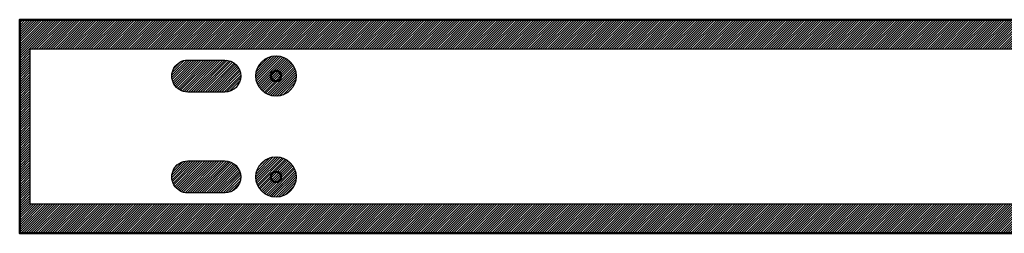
# Model space of a CAD drawing. Header units: millimetres. Extents: x 0 to 2440, y -127 to 0.
# Tile 4 of 6: x 1220 to 1806, y -127 to 0. Entities that reach past the tile are written whole.
import ezdxf

# ---------------------------------------------------------------- set-up
doc = ezdxf.new("R2010")
doc.units = ezdxf.units.MM
for name, color, linetype, true_color in [('SkLO BORDER OF DRILLING AREA', 7, 'Continuous', 0x007f00), ('SkLO CANOPY OUTLINE', 7, 'Continuous', 0x7d26cd), ('SkLO MOUNTING HOLES', 7, 'Continuous', 0x7d26cd), ('SkLO NO DRILLING AREA', 7, 'Continuous', 0xc80000)]:
    doc.layers.add(name, color=color, linetype=linetype, true_color=true_color)
pattern_1 = [(45, (5119.4337, 1062), (-0.70710678, 0.70710678), [])]

msp = doc.modelspace()

# ---------------------------------------------------------------- hatches: boundary and pattern name
at = {"layer": 'SkLO NO DRILLING AREA'}
h = msp.add_hatch(dxfattribs=at)
h.set_pattern_fill('Hatch1', color=256, scale=8, angle=45, style=0, pattern_type=2)
h.set_pattern_definition(pattern_1)
h.paths.add_polyline_path([(2440, 0), (1220, 0), (1220, -127), (2440, -127)], flags=0)
h.paths.add_polyline_path([(2422.5, -17.5), (1226, -17.5), (1226, -109.5), (2422.5, -109.5)], flags=0)
h = msp.add_hatch(dxfattribs=at)
h.set_pattern_fill('Hatch1', color=256, scale=8, angle=45, style=0, pattern_type=2)
h.set_pattern_definition(pattern_1)
h.paths.add_polyline_path([(1360.5, -33.5), (1360.5, -33.37), (1360.5, -33.23), (1360.51, -33.1), (1360.51, -32.97), (1360.52, -32.83), (1360.53, -32.69), (1360.54, -32.56), (1360.55, -32.42), (1360.56, -32.28), (1360.58, -32.15), (1360.59, -32.01), (1360.61, -31.87), (1360.63, -31.73), (1360.65, -31.59), (1360.68, -31.46), (1360.7, -31.32), (1360.73, -31.18), (1360.76, -31.04), (1360.79, -30.9), (1360.82, -30.76), (1360.85, -30.62), (1360.89, -30.48), (1360.92, -30.34), (1360.96, -30.2), (1361, -30.06), (1361.05, -29.92), (1361.09, -29.78), (1361.14, -29.64), (1361.19, -29.5), (1361.24, -29.36), (1361.29, -29.22), (1361.34, -29.08), (1361.4, -28.94), (1361.46, -28.81), (1361.52, -28.67), (1361.58, -28.53), (1361.64, -28.4), (1361.7, -28.26), (1361.77, -28.12), (1361.84, -27.99), (1361.91, -27.85), (1361.98, -27.72), (1362.06, -27.59), (1362.13, -27.45), (1362.21, -27.32), (1362.29, -27.19), (1362.37, -27.06), (1362.46, -26.93), (1362.54, -26.81), (1362.63, -26.68), (1362.72, -26.55), (1362.81, -26.43), (1362.9, -26.3), (1362.99, -26.18), (1363.09, -26.06), (1363.18, -25.94), (1363.28, -25.82), (1363.38, -25.7), (1363.48, -25.58), (1363.59, -25.47), (1363.69, -25.35), (1363.8, -25.24), (1363.91, -25.13), (1364.01, -25.01), (1364.13, -24.91), (1364.24, -24.8), (1364.35, -24.69), (1364.47, -24.59), (1364.58, -24.48), (1364.7, -24.38), (1364.82, -24.28), (1364.94, -24.18), (1365.06, -24.09), (1365.18, -23.99), (1365.3, -23.9), (1365.43, -23.81), (1365.55, -23.72), (1365.68, -23.63), (1365.81, -23.54), (1365.93, -23.46), (1366.06, -23.37), (1366.19, -23.29), (1366.32, -23.21), (1366.45, -23.13), (1366.59, -23.06), (1366.72, -22.98), (1366.85, -22.91), (1366.99, -22.84), (1367.12, -22.77), (1367.26, -22.7), (1367.4, -22.64), (1367.53, -22.58), (1367.67, -22.52), (1367.81, -22.46), (1367.94, -22.4), (1368.08, -22.34), (1368.22, -22.29), (1368.36, -22.24), (1368.5, -22.19), (1368.64, -22.14), (1368.78, -22.09), (1368.92, -22.05), (1369.06, -22), (1369.2, -21.96), (1369.34, -21.92), (1369.48, -21.89), (1369.62, -21.85), (1369.76, -21.82), (1369.9, -21.79), (1370.04, -21.76), (1370.18, -21.73), (1370.32, -21.7), (1370.46, -21.68), (1370.59, -21.65), (1370.73, -21.63), (1370.87, -21.61), (1371.01, -21.59), (1371.15, -21.58), (1371.28, -21.56), (1371.42, -21.55), (1371.56, -21.54), (1371.69, -21.53), (1371.83, -21.52), (1371.97, -21.51), (1372.1, -21.51), (1372.23, -21.5), (1372.37, -21.5), (1372.5, -21.5), (1372.63, -21.5), (1372.77, -21.5), (1372.9, -21.51), (1373.03, -21.51), (1373.17, -21.52), (1373.31, -21.53), (1373.44, -21.54), (1373.58, -21.55), (1373.72, -21.56), (1373.85, -21.58), (1373.99, -21.59), (1374.13, -21.61), (1374.27, -21.63), (1374.41, -21.65), (1374.54, -21.68), (1374.68, -21.7), (1374.82, -21.73), (1374.96, -21.76), (1375.1, -21.79), (1375.24, -21.82), (1375.38, -21.85), (1375.52, -21.89), (1375.66, -21.92), (1375.8, -21.96), (1375.94, -22), (1376.08, -22.05), (1376.22, -22.09), (1376.36, -22.14), (1376.5, -22.19), (1376.64, -22.24), (1376.78, -22.29), (1376.92, -22.34), (1377.06, -22.4), (1377.19, -22.46), (1377.33, -22.52), (1377.47, -22.58), (1377.6, -22.64), (1377.74, -22.7), (1377.88, -22.77), (1378.01, -22.84), (1378.15, -22.91), (1378.28, -22.98), (1378.41, -23.06), (1378.55, -23.13), (1378.68, -23.21), (1378.81, -23.29), (1378.94, -23.37), (1379.07, -23.46), (1379.19, -23.54), (1379.32, -23.63), (1379.45, -23.72), (1379.57, -23.81), (1379.7, -23.9), (1379.82, -23.99), (1379.94, -24.09), (1380.06, -24.18), (1380.18, -24.28), (1380.3, -24.38), (1380.42, -24.48), (1380.53, -24.59), (1380.65, -24.69), (1380.76, -24.8), (1380.87, -24.91), (1380.99, -25.01), (1381.09, -25.13), (1381.2, -25.24), (1381.31, -25.35), (1381.41, -25.47), (1381.52, -25.58), (1381.62, -25.7), (1381.72, -25.82), (1381.82, -25.94), (1381.91, -26.06), (1382.01, -26.18), (1382.1, -26.3), (1382.19, -26.43), (1382.28, -26.55), (1382.37, -26.68), (1382.46, -26.81), (1382.54, -26.93), (1382.63, -27.06), (1382.71, -27.19), (1382.79, -27.32), (1382.87, -27.45), (1382.94, -27.59), (1383.02, -27.72), (1383.09, -27.85), (1383.16, -27.99), (1383.23, -28.12), (1383.3, -28.26), (1383.36, -28.4), (1383.42, -28.53), (1383.48, -28.67), (1383.54, -28.81), (1383.6, -28.94), (1383.66, -29.08), (1383.71, -29.22), (1383.76, -29.36), (1383.81, -29.5), (1383.86, -29.64), (1383.91, -29.78), (1383.95, -29.92), (1384, -30.06), (1384.04, -30.2), (1384.08, -30.34), (1384.11, -30.48), (1384.15, -30.62), (1384.18, -30.76), (1384.21, -30.9), (1384.24, -31.04), (1384.27, -31.18), (1384.3, -31.32), (1384.32, -31.46), (1384.35, -31.59), (1384.37, -31.73), (1384.39, -31.87), (1384.41, -32.01), (1384.42, -32.15), (1384.44, -32.28), (1384.45, -32.42), (1384.46, -32.56), (1384.47, -32.69), (1384.48, -32.83), (1384.49, -32.97), (1384.49, -33.1), (1384.5, -33.23), (1384.5, -33.37), (1384.5, -33.5), (1384.5, -33.63), (1384.5, -33.77), (1384.49, -33.9), (1384.49, -34.03), (1384.48, -34.17), (1384.47, -34.31), (1384.46, -34.44), (1384.45, -34.58), (1384.44, -34.72), (1384.42, -34.85), (1384.41, -34.99), (1384.39, -35.13), (1384.37, -35.27), (1384.35, -35.41), (1384.32, -35.54), (1384.3, -35.68), (1384.27, -35.82), (1384.24, -35.96), (1384.21, -36.1), (1384.18, -36.24), (1384.15, -36.38), (1384.11, -36.52), (1384.08, -36.66), (1384.04, -36.8), (1384, -36.94), (1383.95, -37.08), (1383.91, -37.22), (1383.86, -37.36), (1383.81, -37.5), (1383.76, -37.64), (1383.71, -37.78), (1383.66, -37.92), (1383.6, -38.06), (1383.54, -38.19), (1383.48, -38.33), (1383.42, -38.47), (1383.36, -38.6), (1383.3, -38.74), (1383.23, -38.88), (1383.16, -39.01), (1383.09, -39.15), (1383.02, -39.28), (1382.94, -39.41), (1382.87, -39.55), (1382.79, -39.68), (1382.71, -39.81), (1382.63, -39.94), (1382.54, -40.07), (1382.46, -40.19), (1382.37, -40.32), (1382.28, -40.45), (1382.19, -40.57), (1382.1, -40.7), (1382.01, -40.82), (1381.91, -40.94), (1381.82, -41.06), (1381.72, -41.18), (1381.62, -41.3), (1381.52, -41.42), (1381.41, -41.53), (1381.31, -41.65), (1381.2, -41.76), (1381.09, -41.87), (1380.99, -41.99), (1380.87, -42.09), (1380.76, -42.2), (1380.65, -42.31), (1380.53, -42.41), (1380.42, -42.52), (1380.3, -42.62), (1380.18, -42.72), (1380.06, -42.82), (1379.94, -42.91), (1379.82, -43.01), (1379.7, -43.1), (1379.57, -43.19), (1379.45, -43.28), (1379.32, -43.37), (1379.19, -43.46), (1379.07, -43.54), (1378.94, -43.63), (1378.81, -43.71), (1378.68, -43.79), (1378.55, -43.87), (1378.41, -43.94), (1378.28, -44.02), (1378.15, -44.09), (1378.01, -44.16), (1377.88, -44.23), (1377.74, -44.3), (1377.6, -44.36), (1377.47, -44.42), (1377.33, -44.48), (1377.19, -44.54), (1377.06, -44.6), (1376.92, -44.66), (1376.78, -44.71), (1376.64, -44.76), (1376.5, -44.81), (1376.36, -44.86), (1376.22, -44.91), (1376.08, -44.95), (1375.94, -45), (1375.8, -45.04), (1375.66, -45.08), (1375.52, -45.11), (1375.38, -45.15), (1375.24, -45.18), (1375.1, -45.21), (1374.96, -45.24), (1374.82, -45.27), (1374.68, -45.3), (1374.54, -45.32), (1374.41, -45.35), (1374.27, -45.37), (1374.13, -45.39), (1373.99, -45.41), (1373.85, -45.42), (1373.72, -45.44), (1373.58, -45.45), (1373.44, -45.46), (1373.31, -45.47), (1373.17, -45.48), (1373.03, -45.49), (1372.9, -45.49), (1372.77, -45.5), (1372.63, -45.5), (1372.5, -45.5), (1372.37, -45.5), (1372.23, -45.5), (1372.1, -45.49), (1371.97, -45.49), (1371.83, -45.48), (1371.69, -45.47), (1371.56, -45.46), (1371.42, -45.45), (1371.28, -45.44), (1371.15, -45.42), (1371.01, -45.41), (1370.87, -45.39), (1370.73, -45.37), (1370.59, -45.35), (1370.46, -45.32), (1370.32, -45.3), (1370.18, -45.27), (1370.04, -45.24), (1369.9, -45.21), (1369.76, -45.18), (1369.62, -45.15), (1369.48, -45.11), (1369.34, -45.08), (1369.2, -45.04), (1369.06, -45), (1368.92, -44.95), (1368.78, -44.91), (1368.64, -44.86), (1368.5, -44.81), (1368.36, -44.76), (1368.22, -44.71), (1368.08, -44.66), (1367.94, -44.6), (1367.81, -44.54), (1367.67, -44.48), (1367.53, -44.42), (1367.4, -44.36), (1367.26, -44.3), (1367.12, -44.23), (1366.99, -44.16), (1366.85, -44.09), (1366.72, -44.02), (1366.59, -43.94), (1366.45, -43.87), (1366.32, -43.79), (1366.19, -43.71), (1366.06, -43.63), (1365.93, -43.54), (1365.81, -43.46), (1365.68, -43.37), (1365.55, -43.28), (1365.43, -43.19), (1365.3, -43.1), (1365.18, -43.01), (1365.06, -42.91), (1364.94, -42.82), (1364.82, -42.72), (1364.7, -42.62), (1364.58, -42.52), (1364.47, -42.41), (1364.35, -42.31), (1364.24, -42.2), (1364.13, -42.09), (1364.01, -41.99), (1363.91, -41.87), (1363.8, -41.76), (1363.69, -41.65), (1363.59, -41.53), (1363.48, -41.42), (1363.38, -41.3), (1363.28, -41.18), (1363.18, -41.06), (1363.09, -40.94), (1362.99, -40.82), (1362.9, -40.7), (1362.81, -40.57), (1362.72, -40.45), (1362.63, -40.32), (1362.54, -40.19), (1362.46, -40.07), (1362.37, -39.94), (1362.29, -39.81), (1362.21, -39.68), (1362.13, -39.55), (1362.06, -39.41), (1361.98, -39.28), (1361.91, -39.15), (1361.84, -39.01), (1361.77, -38.88), (1361.7, -38.74), (1361.64, -38.6), (1361.58, -38.47), (1361.52, -38.33), (1361.46, -38.19), (1361.4, -38.06), (1361.34, -37.92), (1361.29, -37.78), (1361.24, -37.64), (1361.19, -37.5), (1361.14, -37.36), (1361.09, -37.22), (1361.05, -37.08), (1361, -36.94), (1360.96, -36.8), (1360.92, -36.66), (1360.89, -36.52), (1360.85, -36.38), (1360.82, -36.24), (1360.79, -36.1), (1360.76, -35.96), (1360.73, -35.82), (1360.7, -35.68), (1360.68, -35.54), (1360.65, -35.41), (1360.63, -35.27), (1360.61, -35.13), (1360.59, -34.99), (1360.58, -34.85), (1360.56, -34.72), (1360.55, -34.58), (1360.54, -34.44), (1360.53, -34.31), (1360.52, -34.17), (1360.51, -34.03), (1360.51, -33.9), (1360.5, -33.77), (1360.5, -33.63)], flags=0)
h = msp.add_hatch(dxfattribs=at)
h.set_pattern_fill('Hatch1', color=256, scale=8, angle=45, style=0, pattern_type=2)
h.set_pattern_definition(pattern_1)
h.paths.add_polyline_path([(1320, -24), (1342, -24), (1342.11, -24), (1342.23, -24), (1342.34, -24.01), (1342.46, -24.01), (1342.57, -24.02), (1342.69, -24.02), (1342.8, -24.03), (1342.92, -24.04), (1343.03, -24.06), (1343.15, -24.07), (1343.26, -24.08), (1343.38, -24.1), (1343.49, -24.12), (1343.61, -24.14), (1343.72, -24.16), (1343.84, -24.18), (1343.95, -24.2), (1344.06, -24.23), (1344.18, -24.25), (1344.29, -24.28), (1344.41, -24.31), (1344.52, -24.34), (1344.63, -24.37), (1344.75, -24.41), (1344.86, -24.44), (1344.97, -24.48), (1345.08, -24.51), (1345.19, -24.55), (1345.31, -24.59), (1345.42, -24.64), (1345.53, -24.68), (1345.64, -24.72), (1345.74, -24.77), (1345.85, -24.82), (1345.96, -24.86), (1346.07, -24.91), (1346.17, -24.97), (1346.28, -25.02), (1346.38, -25.07), (1346.49, -25.13), (1346.59, -25.18), (1346.69, -25.24), (1346.8, -25.3), (1346.9, -25.36), (1347, -25.42), (1347.1, -25.48), (1347.2, -25.55), (1347.29, -25.61), (1347.39, -25.68), (1347.49, -25.74), (1347.58, -25.81), (1347.67, -25.88), (1347.77, -25.95), (1347.86, -26.02), (1347.95, -26.09), (1348.04, -26.17), (1348.13, -26.24), (1348.22, -26.32), (1348.3, -26.39), (1348.39, -26.47), (1348.47, -26.55), (1348.55, -26.62), (1348.64, -26.7), (1348.72, -26.78), (1348.8, -26.86), (1348.88, -26.95), (1348.95, -27.03), (1349.03, -27.11), (1349.11, -27.2), (1349.18, -27.28), (1349.26, -27.37), (1349.33, -27.46), (1349.41, -27.55), (1349.48, -27.64), (1349.55, -27.73), (1349.62, -27.83), (1349.69, -27.92), (1349.76, -28.01), (1349.82, -28.11), (1349.89, -28.21), (1349.95, -28.3), (1350.02, -28.4), (1350.08, -28.5), (1350.14, -28.6), (1350.2, -28.7), (1350.26, -28.81), (1350.32, -28.91), (1350.37, -29.01), (1350.43, -29.12), (1350.48, -29.22), (1350.53, -29.33), (1350.59, -29.43), (1350.64, -29.54), (1350.68, -29.65), (1350.73, -29.76), (1350.78, -29.86), (1350.82, -29.97), (1350.86, -30.08), (1350.91, -30.19), (1350.95, -30.31), (1350.99, -30.42), (1351.02, -30.53), (1351.06, -30.64), (1351.09, -30.75), (1351.13, -30.87), (1351.16, -30.98), (1351.19, -31.09), (1351.22, -31.21), (1351.25, -31.32), (1351.27, -31.44), (1351.3, -31.55), (1351.32, -31.66), (1351.34, -31.78), (1351.36, -31.89), (1351.38, -32.01), (1351.4, -32.12), (1351.42, -32.24), (1351.43, -32.35), (1351.44, -32.47), (1351.46, -32.58), (1351.47, -32.7), (1351.48, -32.81), (1351.48, -32.93), (1351.49, -33.04), (1351.49, -33.16), (1351.5, -33.27), (1351.5, -33.39), (1351.5, -33.5), (1351.5, -33.61), (1351.5, -33.73), (1351.49, -33.84), (1351.49, -33.96), (1351.48, -34.07), (1351.48, -34.19), (1351.47, -34.3), (1351.46, -34.42), (1351.44, -34.53), (1351.43, -34.65), (1351.42, -34.76), (1351.4, -34.88), (1351.38, -34.99), (1351.36, -35.11), (1351.34, -35.22), (1351.32, -35.34), (1351.3, -35.45), (1351.27, -35.56), (1351.25, -35.68), (1351.22, -35.79), (1351.19, -35.91), (1351.16, -36.02), (1351.13, -36.13), (1351.09, -36.25), (1351.06, -36.36), (1351.02, -36.47), (1350.99, -36.58), (1350.95, -36.69), (1350.91, -36.81), (1350.86, -36.92), (1350.82, -37.03), (1350.78, -37.14), (1350.73, -37.24), (1350.68, -37.35), (1350.64, -37.46), (1350.59, -37.57), (1350.53, -37.67), (1350.48, -37.78), (1350.43, -37.88), (1350.37, -37.99), (1350.32, -38.09), (1350.26, -38.19), (1350.2, -38.3), (1350.14, -38.4), (1350.08, -38.5), (1350.02, -38.6), (1349.95, -38.7), (1349.89, -38.79), (1349.82, -38.89), (1349.76, -38.99), (1349.69, -39.08), (1349.62, -39.17), (1349.55, -39.27), (1349.48, -39.36), (1349.41, -39.45), (1349.33, -39.54), (1349.26, -39.63), (1349.18, -39.72), (1349.11, -39.8), (1349.03, -39.89), (1348.95, -39.97), (1348.88, -40.05), (1348.8, -40.14), (1348.72, -40.22), (1348.64, -40.3), (1348.55, -40.38), (1348.47, -40.45), (1348.39, -40.53), (1348.3, -40.61), (1348.22, -40.68), (1348.13, -40.76), (1348.04, -40.83), (1347.95, -40.91), (1347.86, -40.98), (1347.77, -41.05), (1347.67, -41.12), (1347.58, -41.19), (1347.49, -41.26), (1347.39, -41.32), (1347.29, -41.39), (1347.2, -41.45), (1347.1, -41.52), (1347, -41.58), (1346.9, -41.64), (1346.8, -41.7), (1346.69, -41.76), (1346.59, -41.82), (1346.49, -41.87), (1346.38, -41.93), (1346.28, -41.98), (1346.17, -42.03), (1346.07, -42.09), (1345.96, -42.14), (1345.85, -42.18), (1345.74, -42.23), (1345.64, -42.28), (1345.53, -42.32), (1345.42, -42.36), (1345.31, -42.41), (1345.19, -42.45), (1345.08, -42.49), (1344.97, -42.52), (1344.86, -42.56), (1344.75, -42.59), (1344.63, -42.63), (1344.52, -42.66), (1344.41, -42.69), (1344.29, -42.72), (1344.18, -42.75), (1344.06, -42.77), (1343.95, -42.8), (1343.84, -42.82), (1343.72, -42.84), (1343.61, -42.86), (1343.49, -42.88), (1343.38, -42.9), (1343.26, -42.92), (1343.15, -42.93), (1343.03, -42.94), (1342.92, -42.96), (1342.8, -42.97), (1342.69, -42.98), (1342.57, -42.98), (1342.46, -42.99), (1342.34, -42.99), (1342.23, -43), (1342.11, -43), (1342, -43), (1320, -43), (1319.89, -43), (1319.77, -43), (1319.66, -42.99), (1319.54, -42.99), (1319.43, -42.98), (1319.31, -42.98), (1319.2, -42.97), (1319.08, -42.96), (1318.97, -42.94), (1318.85, -42.93), (1318.74, -42.92), (1318.62, -42.9), (1318.51, -42.88), (1318.39, -42.86), (1318.28, -42.84), (1318.16, -42.82), (1318.05, -42.8), (1317.94, -42.77), (1317.82, -42.75), (1317.71, -42.72), (1317.59, -42.69), (1317.48, -42.66), (1317.37, -42.63), (1317.25, -42.59), (1317.14, -42.56), (1317.03, -42.52), (1316.92, -42.49), (1316.81, -42.45), (1316.69, -42.41), (1316.58, -42.36), (1316.47, -42.32), (1316.36, -42.28), (1316.26, -42.23), (1316.15, -42.18), (1316.04, -42.14), (1315.93, -42.09), (1315.83, -42.03), (1315.72, -41.98), (1315.62, -41.93), (1315.51, -41.87), (1315.41, -41.82), (1315.31, -41.76), (1315.2, -41.7), (1315.1, -41.64), (1315, -41.58), (1314.9, -41.52), (1314.8, -41.45), (1314.71, -41.39), (1314.61, -41.32), (1314.51, -41.26), (1314.42, -41.19), (1314.33, -41.12), (1314.23, -41.05), (1314.14, -40.98), (1314.05, -40.91), (1313.96, -40.83), (1313.87, -40.76), (1313.78, -40.68), (1313.7, -40.61), (1313.61, -40.53), (1313.53, -40.45), (1313.45, -40.38), (1313.36, -40.3), (1313.28, -40.22), (1313.2, -40.14), (1313.12, -40.05), (1313.05, -39.97), (1312.97, -39.89), (1312.89, -39.8), (1312.82, -39.72), (1312.74, -39.63), (1312.67, -39.54), (1312.59, -39.45), (1312.52, -39.36), (1312.45, -39.27), (1312.38, -39.17), (1312.31, -39.08), (1312.24, -38.99), (1312.18, -38.89), (1312.11, -38.79), (1312.05, -38.7), (1311.98, -38.6), (1311.92, -38.5), (1311.86, -38.4), (1311.8, -38.3), (1311.74, -38.19), (1311.68, -38.09), (1311.63, -37.99), (1311.57, -37.88), (1311.52, -37.78), (1311.47, -37.67), (1311.41, -37.57), (1311.36, -37.46), (1311.32, -37.35), (1311.27, -37.24), (1311.22, -37.14), (1311.18, -37.03), (1311.14, -36.92), (1311.09, -36.81), (1311.05, -36.69), (1311.01, -36.58), (1310.98, -36.47), (1310.94, -36.36), (1310.91, -36.25), (1310.87, -36.13), (1310.84, -36.02), (1310.81, -35.91), (1310.78, -35.79), (1310.75, -35.68), (1310.73, -35.56), (1310.7, -35.45), (1310.68, -35.34), (1310.66, -35.22), (1310.64, -35.11), (1310.62, -34.99), (1310.6, -34.88), (1310.58, -34.76), (1310.57, -34.65), (1310.56, -34.53), (1310.54, -34.42), (1310.53, -34.3), (1310.52, -34.19), (1310.52, -34.07), (1310.51, -33.96), (1310.51, -33.84), (1310.5, -33.73), (1310.5, -33.61), (1310.5, -33.5), (1310.5, -33.39), (1310.5, -33.27), (1310.51, -33.16), (1310.51, -33.04), (1310.52, -32.93), (1310.52, -32.81), (1310.53, -32.7), (1310.54, -32.58), (1310.56, -32.47), (1310.57, -32.35), (1310.58, -32.24), (1310.6, -32.12), (1310.62, -32.01), (1310.64, -31.89), (1310.66, -31.78), (1310.68, -31.66), (1310.7, -31.55), (1310.73, -31.44), (1310.75, -31.32), (1310.78, -31.21), (1310.81, -31.09), (1310.84, -30.98), (1310.87, -30.87), (1310.91, -30.75), (1310.94, -30.64), (1310.98, -30.53), (1311.01, -30.42), (1311.05, -30.31), (1311.09, -30.19), (1311.14, -30.08), (1311.18, -29.97), (1311.22, -29.86), (1311.27, -29.76), (1311.32, -29.65), (1311.36, -29.54), (1311.41, -29.43), (1311.47, -29.33), (1311.52, -29.22), (1311.57, -29.12), (1311.63, -29.01), (1311.68, -28.91), (1311.74, -28.81), (1311.8, -28.7), (1311.86, -28.6), (1311.92, -28.5), (1311.98, -28.4), (1312.05, -28.3), (1312.11, -28.21), (1312.18, -28.11), (1312.24, -28.01), (1312.31, -27.92), (1312.38, -27.83), (1312.45, -27.73), (1312.52, -27.64), (1312.59, -27.55), (1312.67, -27.46), (1312.74, -27.37), (1312.82, -27.28), (1312.89, -27.2), (1312.97, -27.11), (1313.05, -27.03), (1313.12, -26.95), (1313.2, -26.86), (1313.28, -26.78), (1313.36, -26.7), (1313.45, -26.62), (1313.53, -26.55), (1313.61, -26.47), (1313.7, -26.39), (1313.78, -26.32), (1313.87, -26.24), (1313.96, -26.17), (1314.05, -26.09), (1314.14, -26.02), (1314.23, -25.95), (1314.33, -25.88), (1314.42, -25.81), (1314.51, -25.74), (1314.61, -25.68), (1314.71, -25.61), (1314.8, -25.55), (1314.9, -25.48), (1315, -25.42), (1315.1, -25.36), (1315.2, -25.3), (1315.31, -25.24), (1315.41, -25.18), (1315.51, -25.13), (1315.62, -25.07), (1315.72, -25.02), (1315.83, -24.97), (1315.93, -24.91), (1316.04, -24.86), (1316.15, -24.82), (1316.26, -24.77), (1316.36, -24.72), (1316.47, -24.68), (1316.58, -24.64), (1316.69, -24.59), (1316.81, -24.55), (1316.92, -24.51), (1317.03, -24.48), (1317.14, -24.44), (1317.25, -24.41), (1317.37, -24.37), (1317.48, -24.34), (1317.59, -24.31), (1317.71, -24.28), (1317.82, -24.25), (1317.94, -24.23), (1318.05, -24.2), (1318.16, -24.18), (1318.28, -24.16), (1318.39, -24.14), (1318.51, -24.12), (1318.62, -24.1), (1318.74, -24.08), (1318.85, -24.07), (1318.97, -24.06), (1319.08, -24.04), (1319.2, -24.03), (1319.31, -24.02), (1319.43, -24.02), (1319.54, -24.01), (1319.66, -24.01), (1319.77, -24), (1319.89, -24)], flags=0)
h = msp.add_hatch(dxfattribs=at)
h.set_pattern_fill('Hatch1', color=256, scale=8, angle=45, style=0, pattern_type=2)
h.set_pattern_definition(pattern_1)
h.paths.add_polyline_path([(1360.5, -93.5), (1360.5, -93.37), (1360.5, -93.23), (1360.51, -93.1), (1360.51, -92.97), (1360.52, -92.83), (1360.53, -92.69), (1360.54, -92.56), (1360.55, -92.42), (1360.56, -92.28), (1360.58, -92.15), (1360.59, -92.01), (1360.61, -91.87), (1360.63, -91.73), (1360.65, -91.59), (1360.68, -91.46), (1360.7, -91.32), (1360.73, -91.18), (1360.76, -91.04), (1360.79, -90.9), (1360.82, -90.76), (1360.85, -90.62), (1360.89, -90.48), (1360.92, -90.34), (1360.96, -90.2), (1361, -90.06), (1361.05, -89.92), (1361.09, -89.78), (1361.14, -89.64), (1361.19, -89.5), (1361.24, -89.36), (1361.29, -89.22), (1361.34, -89.08), (1361.4, -88.94), (1361.46, -88.81), (1361.52, -88.67), (1361.58, -88.53), (1361.64, -88.4), (1361.7, -88.26), (1361.77, -88.12), (1361.84, -87.99), (1361.91, -87.85), (1361.98, -87.72), (1362.06, -87.59), (1362.13, -87.45), (1362.21, -87.32), (1362.29, -87.19), (1362.37, -87.06), (1362.46, -86.93), (1362.54, -86.81), (1362.63, -86.68), (1362.72, -86.55), (1362.81, -86.43), (1362.9, -86.3), (1362.99, -86.18), (1363.09, -86.06), (1363.18, -85.94), (1363.28, -85.82), (1363.38, -85.7), (1363.48, -85.58), (1363.59, -85.47), (1363.69, -85.35), (1363.8, -85.24), (1363.91, -85.13), (1364.01, -85.01), (1364.13, -84.91), (1364.24, -84.8), (1364.35, -84.69), (1364.47, -84.59), (1364.58, -84.48), (1364.7, -84.38), (1364.82, -84.28), (1364.94, -84.18), (1365.06, -84.09), (1365.18, -83.99), (1365.3, -83.9), (1365.43, -83.81), (1365.55, -83.72), (1365.68, -83.63), (1365.81, -83.54), (1365.93, -83.46), (1366.06, -83.37), (1366.19, -83.29), (1366.32, -83.21), (1366.45, -83.13), (1366.59, -83.06), (1366.72, -82.98), (1366.85, -82.91), (1366.99, -82.84), (1367.12, -82.77), (1367.26, -82.7), (1367.4, -82.64), (1367.53, -82.58), (1367.67, -82.52), (1367.81, -82.46), (1367.94, -82.4), (1368.08, -82.34), (1368.22, -82.29), (1368.36, -82.24), (1368.5, -82.19), (1368.64, -82.14), (1368.78, -82.09), (1368.92, -82.05), (1369.06, -82), (1369.2, -81.96), (1369.34, -81.92), (1369.48, -81.89), (1369.62, -81.85), (1369.76, -81.82), (1369.9, -81.79), (1370.04, -81.76), (1370.18, -81.73), (1370.32, -81.7), (1370.46, -81.68), (1370.59, -81.65), (1370.73, -81.63), (1370.87, -81.61), (1371.01, -81.59), (1371.15, -81.58), (1371.28, -81.56), (1371.42, -81.55), (1371.56, -81.54), (1371.69, -81.53), (1371.83, -81.52), (1371.97, -81.51), (1372.1, -81.51), (1372.23, -81.5), (1372.37, -81.5), (1372.5, -81.5), (1372.63, -81.5), (1372.77, -81.5), (1372.9, -81.51), (1373.03, -81.51), (1373.17, -81.52), (1373.31, -81.53), (1373.44, -81.54), (1373.58, -81.55), (1373.72, -81.56), (1373.85, -81.58), (1373.99, -81.59), (1374.13, -81.61), (1374.27, -81.63), (1374.41, -81.65), (1374.54, -81.68), (1374.68, -81.7), (1374.82, -81.73), (1374.96, -81.76), (1375.1, -81.79), (1375.24, -81.82), (1375.38, -81.85), (1375.52, -81.89), (1375.66, -81.92), (1375.8, -81.96), (1375.94, -82), (1376.08, -82.05), (1376.22, -82.09), (1376.36, -82.14), (1376.5, -82.19), (1376.64, -82.24), (1376.78, -82.29), (1376.92, -82.34), (1377.06, -82.4), (1377.19, -82.46), (1377.33, -82.52), (1377.47, -82.58), (1377.6, -82.64), (1377.74, -82.7), (1377.88, -82.77), (1378.01, -82.84), (1378.15, -82.91), (1378.28, -82.98), (1378.41, -83.06), (1378.55, -83.13), (1378.68, -83.21), (1378.81, -83.29), (1378.94, -83.37), (1379.07, -83.46), (1379.19, -83.54), (1379.32, -83.63), (1379.45, -83.72), (1379.57, -83.81), (1379.7, -83.9), (1379.82, -83.99), (1379.94, -84.09), (1380.06, -84.18), (1380.18, -84.28), (1380.3, -84.38), (1380.42, -84.48), (1380.53, -84.59), (1380.65, -84.69), (1380.76, -84.8), (1380.87, -84.91), (1380.99, -85.01), (1381.09, -85.13), (1381.2, -85.24), (1381.31, -85.35), (1381.41, -85.47), (1381.52, -85.58), (1381.62, -85.7), (1381.72, -85.82), (1381.82, -85.94), (1381.91, -86.06), (1382.01, -86.18), (1382.1, -86.3), (1382.19, -86.43), (1382.28, -86.55), (1382.37, -86.68), (1382.46, -86.81), (1382.54, -86.93), (1382.63, -87.06), (1382.71, -87.19), (1382.79, -87.32), (1382.87, -87.45), (1382.94, -87.59), (1383.02, -87.72), (1383.09, -87.85), (1383.16, -87.99), (1383.23, -88.12), (1383.3, -88.26), (1383.36, -88.4), (1383.42, -88.53), (1383.48, -88.67), (1383.54, -88.81), (1383.6, -88.94), (1383.66, -89.08), (1383.71, -89.22), (1383.76, -89.36), (1383.81, -89.5), (1383.86, -89.64), (1383.91, -89.78), (1383.95, -89.92), (1384, -90.06), (1384.04, -90.2), (1384.08, -90.34), (1384.11, -90.48), (1384.15, -90.62), (1384.18, -90.76), (1384.21, -90.9), (1384.24, -91.04), (1384.27, -91.18), (1384.3, -91.32), (1384.32, -91.46), (1384.35, -91.59), (1384.37, -91.73), (1384.39, -91.87), (1384.41, -92.01), (1384.42, -92.15), (1384.44, -92.28), (1384.45, -92.42), (1384.46, -92.56), (1384.47, -92.69), (1384.48, -92.83), (1384.49, -92.97), (1384.49, -93.1), (1384.5, -93.23), (1384.5, -93.37), (1384.5, -93.5), (1384.5, -93.63), (1384.5, -93.77), (1384.49, -93.9), (1384.49, -94.03), (1384.48, -94.17), (1384.47, -94.31), (1384.46, -94.44), (1384.45, -94.58), (1384.44, -94.72), (1384.42, -94.85), (1384.41, -94.99), (1384.39, -95.13), (1384.37, -95.27), (1384.35, -95.41), (1384.32, -95.54), (1384.3, -95.68), (1384.27, -95.82), (1384.24, -95.96), (1384.21, -96.1), (1384.18, -96.24), (1384.15, -96.38), (1384.11, -96.52), (1384.08, -96.66), (1384.04, -96.8), (1384, -96.94), (1383.95, -97.08), (1383.91, -97.22), (1383.86, -97.36), (1383.81, -97.5), (1383.76, -97.64), (1383.71, -97.78), (1383.66, -97.92), (1383.6, -98.06), (1383.54, -98.19), (1383.48, -98.33), (1383.42, -98.47), (1383.36, -98.6), (1383.3, -98.74), (1383.23, -98.88), (1383.16, -99.01), (1383.09, -99.15), (1383.02, -99.28), (1382.94, -99.41), (1382.87, -99.55), (1382.79, -99.68), (1382.71, -99.81), (1382.63, -99.94), (1382.54, -100.07), (1382.46, -100.19), (1382.37, -100.32), (1382.28, -100.45), (1382.19, -100.57), (1382.1, -100.7), (1382.01, -100.82), (1381.91, -100.94), (1381.82, -101.06), (1381.72, -101.18), (1381.62, -101.3), (1381.52, -101.42), (1381.41, -101.53), (1381.31, -101.65), (1381.2, -101.76), (1381.09, -101.87), (1380.99, -101.99), (1380.87, -102.09), (1380.76, -102.2), (1380.65, -102.31), (1380.53, -102.41), (1380.42, -102.52), (1380.3, -102.62), (1380.18, -102.72), (1380.06, -102.82), (1379.94, -102.91), (1379.82, -103.01), (1379.7, -103.1), (1379.57, -103.19), (1379.45, -103.28), (1379.32, -103.37), (1379.19, -103.46), (1379.07, -103.54), (1378.94, -103.63), (1378.81, -103.71), (1378.68, -103.79), (1378.55, -103.87), (1378.41, -103.94), (1378.28, -104.02), (1378.15, -104.09), (1378.01, -104.16), (1377.88, -104.23), (1377.74, -104.3), (1377.6, -104.36), (1377.47, -104.42), (1377.33, -104.48), (1377.19, -104.54), (1377.06, -104.6), (1376.92, -104.66), (1376.78, -104.71), (1376.64, -104.76), (1376.5, -104.81), (1376.36, -104.86), (1376.22, -104.91), (1376.08, -104.95), (1375.94, -105), (1375.8, -105.04), (1375.66, -105.08), (1375.52, -105.11), (1375.38, -105.15), (1375.24, -105.18), (1375.1, -105.21), (1374.96, -105.24), (1374.82, -105.27), (1374.68, -105.3), (1374.54, -105.32), (1374.41, -105.35), (1374.27, -105.37), (1374.13, -105.39), (1373.99, -105.41), (1373.85, -105.42), (1373.72, -105.44), (1373.58, -105.45), (1373.44, -105.46), (1373.31, -105.47), (1373.17, -105.48), (1373.03, -105.49), (1372.9, -105.49), (1372.77, -105.5), (1372.63, -105.5), (1372.5, -105.5), (1372.37, -105.5), (1372.23, -105.5), (1372.1, -105.49), (1371.97, -105.49), (1371.83, -105.48), (1371.69, -105.47), (1371.56, -105.46), (1371.42, -105.45), (1371.28, -105.44), (1371.15, -105.42), (1371.01, -105.41), (1370.87, -105.39), (1370.73, -105.37), (1370.59, -105.35), (1370.46, -105.32), (1370.32, -105.3), (1370.18, -105.27), (1370.04, -105.24), (1369.9, -105.21), (1369.76, -105.18), (1369.62, -105.15), (1369.48, -105.11), (1369.34, -105.08), (1369.2, -105.04), (1369.06, -105), (1368.92, -104.95), (1368.78, -104.91), (1368.64, -104.86), (1368.5, -104.81), (1368.36, -104.76), (1368.22, -104.71), (1368.08, -104.66), (1367.94, -104.6), (1367.81, -104.54), (1367.67, -104.48), (1367.53, -104.42), (1367.4, -104.36), (1367.26, -104.3), (1367.12, -104.23), (1366.99, -104.16), (1366.85, -104.09), (1366.72, -104.02), (1366.59, -103.94), (1366.45, -103.87), (1366.32, -103.79), (1366.19, -103.71), (1366.06, -103.63), (1365.93, -103.54), (1365.81, -103.46), (1365.68, -103.37), (1365.55, -103.28), (1365.43, -103.19), (1365.3, -103.1), (1365.18, -103.01), (1365.06, -102.91), (1364.94, -102.82), (1364.82, -102.72), (1364.7, -102.62), (1364.58, -102.52), (1364.47, -102.41), (1364.35, -102.31), (1364.24, -102.2), (1364.13, -102.09), (1364.01, -101.99), (1363.91, -101.87), (1363.8, -101.76), (1363.69, -101.65), (1363.59, -101.53), (1363.48, -101.42), (1363.38, -101.3), (1363.28, -101.18), (1363.18, -101.06), (1363.09, -100.94), (1362.99, -100.82), (1362.9, -100.7), (1362.81, -100.57), (1362.72, -100.45), (1362.63, -100.32), (1362.54, -100.19), (1362.46, -100.07), (1362.37, -99.94), (1362.29, -99.81), (1362.21, -99.68), (1362.13, -99.55), (1362.06, -99.41), (1361.98, -99.28), (1361.91, -99.15), (1361.84, -99.01), (1361.77, -98.88), (1361.7, -98.74), (1361.64, -98.6), (1361.58, -98.47), (1361.52, -98.33), (1361.46, -98.19), (1361.4, -98.06), (1361.34, -97.92), (1361.29, -97.78), (1361.24, -97.64), (1361.19, -97.5), (1361.14, -97.36), (1361.09, -97.22), (1361.05, -97.08), (1361, -96.94), (1360.96, -96.8), (1360.92, -96.66), (1360.89, -96.52), (1360.85, -96.38), (1360.82, -96.24), (1360.79, -96.1), (1360.76, -95.96), (1360.73, -95.82), (1360.7, -95.68), (1360.68, -95.54), (1360.65, -95.41), (1360.63, -95.27), (1360.61, -95.13), (1360.59, -94.99), (1360.58, -94.85), (1360.56, -94.72), (1360.55, -94.58), (1360.54, -94.44), (1360.53, -94.31), (1360.52, -94.17), (1360.51, -94.03), (1360.51, -93.9), (1360.5, -93.77), (1360.5, -93.63)], flags=0)
h = msp.add_hatch(dxfattribs=at)
h.set_pattern_fill('Hatch1', color=256, scale=8, angle=45, style=0, pattern_type=2)
h.set_pattern_definition(pattern_1)
h.paths.add_polyline_path([(1320, -84), (1342, -84), (1342.11, -84), (1342.23, -84), (1342.34, -84.01), (1342.46, -84.01), (1342.57, -84.02), (1342.69, -84.02), (1342.8, -84.03), (1342.92, -84.04), (1343.03, -84.06), (1343.15, -84.07), (1343.26, -84.08), (1343.38, -84.1), (1343.49, -84.12), (1343.61, -84.14), (1343.72, -84.16), (1343.84, -84.18), (1343.95, -84.2), (1344.06, -84.23), (1344.18, -84.25), (1344.29, -84.28), (1344.41, -84.31), (1344.52, -84.34), (1344.63, -84.37), (1344.75, -84.41), (1344.86, -84.44), (1344.97, -84.48), (1345.08, -84.51), (1345.19, -84.55), (1345.31, -84.59), (1345.42, -84.64), (1345.53, -84.68), (1345.64, -84.72), (1345.74, -84.77), (1345.85, -84.82), (1345.96, -84.86), (1346.07, -84.91), (1346.17, -84.97), (1346.28, -85.02), (1346.38, -85.07), (1346.49, -85.13), (1346.59, -85.18), (1346.69, -85.24), (1346.8, -85.3), (1346.9, -85.36), (1347, -85.42), (1347.1, -85.48), (1347.2, -85.55), (1347.29, -85.61), (1347.39, -85.68), (1347.49, -85.74), (1347.58, -85.81), (1347.67, -85.88), (1347.77, -85.95), (1347.86, -86.02), (1347.95, -86.09), (1348.04, -86.17), (1348.13, -86.24), (1348.22, -86.32), (1348.3, -86.39), (1348.39, -86.47), (1348.47, -86.55), (1348.55, -86.62), (1348.64, -86.7), (1348.72, -86.78), (1348.8, -86.86), (1348.88, -86.95), (1348.95, -87.03), (1349.03, -87.11), (1349.11, -87.2), (1349.18, -87.28), (1349.26, -87.37), (1349.33, -87.46), (1349.41, -87.55), (1349.48, -87.64), (1349.55, -87.73), (1349.62, -87.83), (1349.69, -87.92), (1349.76, -88.01), (1349.82, -88.11), (1349.89, -88.21), (1349.95, -88.3), (1350.02, -88.4), (1350.08, -88.5), (1350.14, -88.6), (1350.2, -88.7), (1350.26, -88.81), (1350.32, -88.91), (1350.37, -89.01), (1350.43, -89.12), (1350.48, -89.22), (1350.53, -89.33), (1350.59, -89.43), (1350.64, -89.54), (1350.68, -89.65), (1350.73, -89.76), (1350.78, -89.86), (1350.82, -89.97), (1350.86, -90.08), (1350.91, -90.19), (1350.95, -90.31), (1350.99, -90.42), (1351.02, -90.53), (1351.06, -90.64), (1351.09, -90.75), (1351.13, -90.87), (1351.16, -90.98), (1351.19, -91.09), (1351.22, -91.21), (1351.25, -91.32), (1351.27, -91.44), (1351.3, -91.55), (1351.32, -91.66), (1351.34, -91.78), (1351.36, -91.89), (1351.38, -92.01), (1351.4, -92.12), (1351.42, -92.24), (1351.43, -92.35), (1351.44, -92.47), (1351.46, -92.58), (1351.47, -92.7), (1351.48, -92.81), (1351.48, -92.93), (1351.49, -93.04), (1351.49, -93.16), (1351.5, -93.27), (1351.5, -93.39), (1351.5, -93.5), (1351.5, -93.61), (1351.5, -93.73), (1351.49, -93.84), (1351.49, -93.96), (1351.48, -94.07), (1351.48, -94.19), (1351.47, -94.3), (1351.46, -94.42), (1351.44, -94.53), (1351.43, -94.65), (1351.42, -94.76), (1351.4, -94.88), (1351.38, -94.99), (1351.36, -95.11), (1351.34, -95.22), (1351.32, -95.34), (1351.3, -95.45), (1351.27, -95.56), (1351.25, -95.68), (1351.22, -95.79), (1351.19, -95.91), (1351.16, -96.02), (1351.13, -96.13), (1351.09, -96.25), (1351.06, -96.36), (1351.02, -96.47), (1350.99, -96.58), (1350.95, -96.69), (1350.91, -96.81), (1350.86, -96.92), (1350.82, -97.03), (1350.78, -97.14), (1350.73, -97.24), (1350.68, -97.35), (1350.64, -97.46), (1350.59, -97.57), (1350.53, -97.67), (1350.48, -97.78), (1350.43, -97.88), (1350.37, -97.99), (1350.32, -98.09), (1350.26, -98.19), (1350.2, -98.3), (1350.14, -98.4), (1350.08, -98.5), (1350.02, -98.6), (1349.95, -98.7), (1349.89, -98.79), (1349.82, -98.89), (1349.76, -98.99), (1349.69, -99.08), (1349.62, -99.17), (1349.55, -99.27), (1349.48, -99.36), (1349.41, -99.45), (1349.33, -99.54), (1349.26, -99.63), (1349.18, -99.72), (1349.11, -99.8), (1349.03, -99.89), (1348.95, -99.97), (1348.88, -100.05), (1348.8, -100.14), (1348.72, -100.22), (1348.64, -100.3), (1348.55, -100.38), (1348.47, -100.45), (1348.39, -100.53), (1348.3, -100.61), (1348.22, -100.68), (1348.13, -100.76), (1348.04, -100.83), (1347.95, -100.91), (1347.86, -100.98), (1347.77, -101.05), (1347.67, -101.12), (1347.58, -101.19), (1347.49, -101.26), (1347.39, -101.32), (1347.29, -101.39), (1347.2, -101.45), (1347.1, -101.52), (1347, -101.58), (1346.9, -101.64), (1346.8, -101.7), (1346.69, -101.76), (1346.59, -101.82), (1346.49, -101.87), (1346.38, -101.93), (1346.28, -101.98), (1346.17, -102.03), (1346.07, -102.09), (1345.96, -102.14), (1345.85, -102.18), (1345.74, -102.23), (1345.64, -102.28), (1345.53, -102.32), (1345.42, -102.36), (1345.31, -102.41), (1345.19, -102.45), (1345.08, -102.49), (1344.97, -102.52), (1344.86, -102.56), (1344.75, -102.59), (1344.63, -102.63), (1344.52, -102.66), (1344.41, -102.69), (1344.29, -102.72), (1344.18, -102.75), (1344.06, -102.77), (1343.95, -102.8), (1343.84, -102.82), (1343.72, -102.84), (1343.61, -102.86), (1343.49, -102.88), (1343.38, -102.9), (1343.26, -102.92), (1343.15, -102.93), (1343.03, -102.94), (1342.92, -102.96), (1342.8, -102.97), (1342.69, -102.98), (1342.57, -102.98), (1342.46, -102.99), (1342.34, -102.99), (1342.23, -103), (1342.11, -103), (1342, -103), (1320, -103), (1319.89, -103), (1319.77, -103), (1319.66, -102.99), (1319.54, -102.99), (1319.43, -102.98), (1319.31, -102.98), (1319.2, -102.97), (1319.08, -102.96), (1318.97, -102.94), (1318.85, -102.93), (1318.74, -102.92), (1318.62, -102.9), (1318.51, -102.88), (1318.39, -102.86), (1318.28, -102.84), (1318.16, -102.82), (1318.05, -102.8), (1317.94, -102.77), (1317.82, -102.75), (1317.71, -102.72), (1317.59, -102.69), (1317.48, -102.66), (1317.37, -102.63), (1317.25, -102.59), (1317.14, -102.56), (1317.03, -102.52), (1316.92, -102.49), (1316.81, -102.45), (1316.69, -102.41), (1316.58, -102.36), (1316.47, -102.32), (1316.36, -102.28), (1316.26, -102.23), (1316.15, -102.18), (1316.04, -102.14), (1315.93, -102.09), (1315.83, -102.03), (1315.72, -101.98), (1315.62, -101.93), (1315.51, -101.87), (1315.41, -101.82), (1315.31, -101.76), (1315.2, -101.7), (1315.1, -101.64), (1315, -101.58), (1314.9, -101.52), (1314.8, -101.45), (1314.71, -101.39), (1314.61, -101.32), (1314.51, -101.26), (1314.42, -101.19), (1314.33, -101.12), (1314.23, -101.05), (1314.14, -100.98), (1314.05, -100.91), (1313.96, -100.83), (1313.87, -100.76), (1313.78, -100.68), (1313.7, -100.61), (1313.61, -100.53), (1313.53, -100.45), (1313.45, -100.38), (1313.36, -100.3), (1313.28, -100.22), (1313.2, -100.14), (1313.12, -100.05), (1313.05, -99.97), (1312.97, -99.89), (1312.89, -99.8), (1312.82, -99.72), (1312.74, -99.63), (1312.67, -99.54), (1312.59, -99.45), (1312.52, -99.36), (1312.45, -99.27), (1312.38, -99.17), (1312.31, -99.08), (1312.24, -98.99), (1312.18, -98.89), (1312.11, -98.79), (1312.05, -98.7), (1311.98, -98.6), (1311.92, -98.5), (1311.86, -98.4), (1311.8, -98.3), (1311.74, -98.19), (1311.68, -98.09), (1311.63, -97.99), (1311.57, -97.88), (1311.52, -97.78), (1311.47, -97.67), (1311.41, -97.57), (1311.36, -97.46), (1311.32, -97.35), (1311.27, -97.24), (1311.22, -97.14), (1311.18, -97.03), (1311.14, -96.92), (1311.09, -96.81), (1311.05, -96.69), (1311.01, -96.58), (1310.98, -96.47), (1310.94, -96.36), (1310.91, -96.25), (1310.87, -96.13), (1310.84, -96.02), (1310.81, -95.91), (1310.78, -95.79), (1310.75, -95.68), (1310.73, -95.56), (1310.7, -95.45), (1310.68, -95.34), (1310.66, -95.22), (1310.64, -95.11), (1310.62, -94.99), (1310.6, -94.88), (1310.58, -94.76), (1310.57, -94.65), (1310.56, -94.53), (1310.54, -94.42), (1310.53, -94.3), (1310.52, -94.19), (1310.52, -94.07), (1310.51, -93.96), (1310.51, -93.84), (1310.5, -93.73), (1310.5, -93.61), (1310.5, -93.5), (1310.5, -93.39), (1310.5, -93.27), (1310.51, -93.16), (1310.51, -93.04), (1310.52, -92.93), (1310.52, -92.81), (1310.53, -92.7), (1310.54, -92.58), (1310.56, -92.47), (1310.57, -92.35), (1310.58, -92.24), (1310.6, -92.12), (1310.62, -92.01), (1310.64, -91.89), (1310.66, -91.78), (1310.68, -91.66), (1310.7, -91.55), (1310.73, -91.44), (1310.75, -91.32), (1310.78, -91.21), (1310.81, -91.09), (1310.84, -90.98), (1310.87, -90.87), (1310.91, -90.75), (1310.94, -90.64), (1310.98, -90.53), (1311.01, -90.42), (1311.05, -90.31), (1311.09, -90.19), (1311.14, -90.08), (1311.18, -89.97), (1311.22, -89.86), (1311.27, -89.76), (1311.32, -89.65), (1311.36, -89.54), (1311.41, -89.43), (1311.47, -89.33), (1311.52, -89.22), (1311.57, -89.12), (1311.63, -89.01), (1311.68, -88.91), (1311.74, -88.81), (1311.8, -88.7), (1311.86, -88.6), (1311.92, -88.5), (1311.98, -88.4), (1312.05, -88.3), (1312.11, -88.21), (1312.18, -88.11), (1312.24, -88.01), (1312.31, -87.92), (1312.38, -87.83), (1312.45, -87.73), (1312.52, -87.64), (1312.59, -87.55), (1312.67, -87.46), (1312.74, -87.37), (1312.82, -87.28), (1312.89, -87.2), (1312.97, -87.11), (1313.05, -87.03), (1313.12, -86.95), (1313.2, -86.86), (1313.28, -86.78), (1313.36, -86.7), (1313.45, -86.62), (1313.53, -86.55), (1313.61, -86.47), (1313.7, -86.39), (1313.78, -86.32), (1313.87, -86.24), (1313.96, -86.17), (1314.05, -86.09), (1314.14, -86.02), (1314.23, -85.95), (1314.33, -85.88), (1314.42, -85.81), (1314.51, -85.74), (1314.61, -85.68), (1314.71, -85.61), (1314.8, -85.55), (1314.9, -85.48), (1315, -85.42), (1315.1, -85.36), (1315.2, -85.3), (1315.31, -85.24), (1315.41, -85.18), (1315.51, -85.13), (1315.62, -85.07), (1315.72, -85.02), (1315.83, -84.97), (1315.93, -84.91), (1316.04, -84.86), (1316.15, -84.82), (1316.26, -84.77), (1316.36, -84.72), (1316.47, -84.68), (1316.58, -84.64), (1316.69, -84.59), (1316.81, -84.55), (1316.92, -84.51), (1317.03, -84.48), (1317.14, -84.44), (1317.25, -84.41), (1317.37, -84.37), (1317.48, -84.34), (1317.59, -84.31), (1317.71, -84.28), (1317.82, -84.25), (1317.94, -84.23), (1318.05, -84.2), (1318.16, -84.18), (1318.28, -84.16), (1318.39, -84.14), (1318.51, -84.12), (1318.62, -84.1), (1318.74, -84.08), (1318.85, -84.07), (1318.97, -84.06), (1319.08, -84.04), (1319.2, -84.03), (1319.31, -84.02), (1319.43, -84.02), (1319.54, -84.01), (1319.66, -84.01), (1319.77, -84), (1319.89, -84)], flags=0)

# ---------------------------------------------------------------- linework, layer by layer
at = {"layer": 'SkLO BORDER OF DRILLING AREA'}
msp.add_lwpolyline([(2422.5, -17.5), (1226, -17.5), (1226, -109.5), (2422.5, -109.5)], close=True, dxfattribs=at)
for points in [[(1320, -24), (1342, -24, -1), (1342, -43), (1320, -43, -1.000001)], [(1320, -84), (1342, -84, -1), (1342, -103), (1320, -103, -1.000001)]]:
    msp.add_lwpolyline(points, format="xyb", close=True, dxfattribs=at)
for centre in [(1372.5, -33.5), (1372.5, -93.5)]:
    msp.add_circle(centre, 12, dxfattribs=at)
at = {"layer": 'SkLO CANOPY OUTLINE', "lineweight": 50}
msp.add_line((1220, 0), (1372.5, 0), dxfattribs=at)
msp.add_lwpolyline([(2440, 0), (1220, 0), (1220, -127), (2440, -127)], close=True, dxfattribs=at)
at = {"layer": 'SkLO MOUNTING HOLES', "lineweight": 50}
for centre in [(1372.5, -33.5), (1372.5, -33.5), (1372.5, -93.5)]:
    msp.add_circle(centre, 3.1, dxfattribs=at)

doc.saveas('drawing.dxf')
